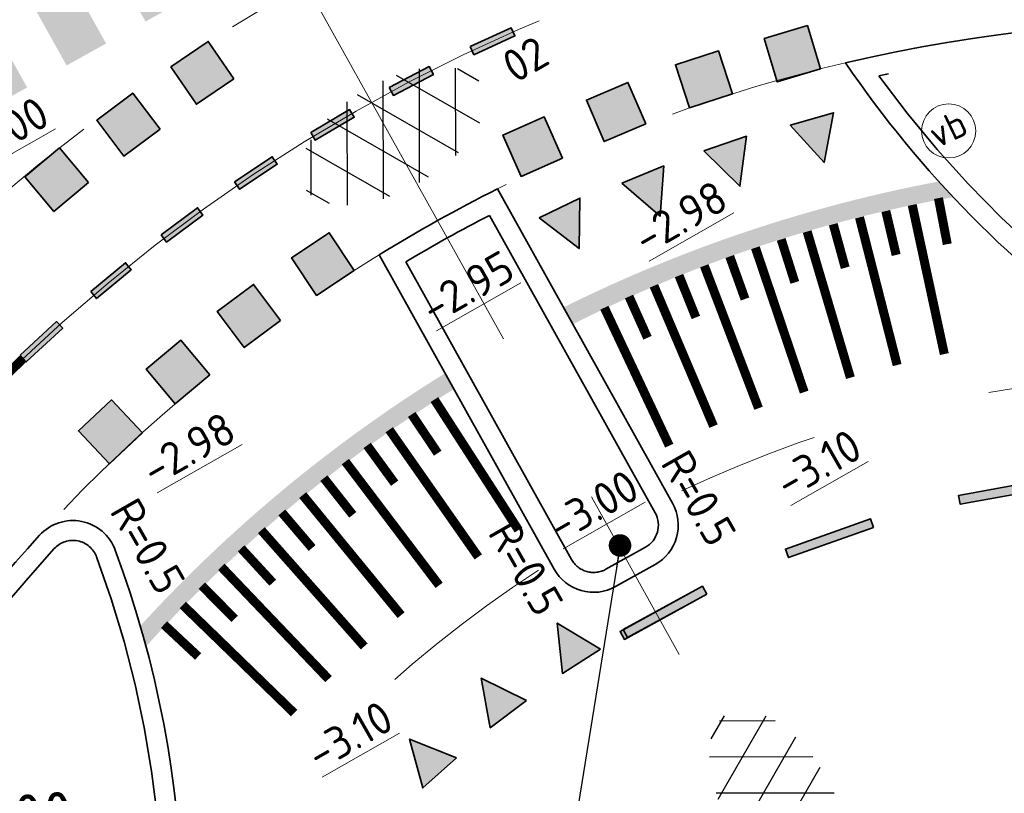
# Model space of a CAD drawing. Header units: metres. Extents: x 111691 to 117439, y 474133 to 478789.
# Tile 18 of 127: x 114608.57 to 114619.47, y 476094.54 to 476103.11. Entities that reach past the tile are written whole.
import ezdxf
from ezdxf.enums import TextEntityAlignment as Align

# ---------------------------------------------------------------- set-up
doc = ezdxf.new("R2010")
doc.units = ezdxf.units.M
for name, pattern in [('AM-AS', [16, 10, -2, 2, -2]), ('VH-RWSBAND', [24, 10, -2, 2, -2, 2, -2, 2, -2]), ('XX-HIDDEN', [4, 2, -2])]:
    doc.linetypes.add(name, pattern=pattern)
doc.layers.get('Defpoints').update_dxf_attribs({"lineweight": 25})
for name, color, linetype, lineweight in [('N-WE-AM-AS-G', 10, 'AM-AS', 18), ('N-WE-IE-MEUBILAIR_WEGMEUBILAIR_PAAL-S', 7, 'Continuous', 25), ('N-WE-VH-HOOGTELABEL-T18', 2, 'Continuous', 18), ('N-WE-VH-KANTOPSLUITING-T18', 10, 'Continuous', 18), ('N-WE-VH-KANTOPSLUITING_TROTTOIRBAND_RWS_110 220-G', 210, 'VH-RWSBAND', 35), ('N-WE-VH-KANTOPSLUITING_VOORKANTBAND-G', 7, 'Continuous', 35), ('N-WE-VH-MAATVOERING-M', 7, 'Continuous', 18), ('N-WE-VH-MARKERING_DREMPEL-G', 7, 'Continuous', 25), ('N-WE-VH-MARKERING_VOP-A', 7, 'Continuous', 25), ('N-WE-VH-MATERIAALGRENS-G', 7, 'XX-HIDDEN', 18), ('N-WE-VH-VERHARDING_ASFALT-S', 7, 'Continuous', 25), ('N-WE-VH-VERHARDING_ASFALT_ROOD-S', 1, 'Continuous', 25), ('N-WE-VW-MARKERING-G', 7, 'Continuous', 35), ('N-WE-VW-MARKERING_LANGS_STREEP_030_270_010-G', 7, 'Continuous', 25), ('X-XX-AL-AANPIJLING_SYMBOLEN-T25', 7, 'Continuous', 25)]:
    doc.layers.add(name, color=color, linetype=linetype, lineweight=lineweight)
for name, color, linetype in [('N-WE-VW-MARKERING_DWARS_DRIEHOEK_5050-A', 7, 'Continuous'), ('N-WE-VW-MARKERING_DWARS_OVERSTEEK_BLOKSTREEP50-A', 7, 'Continuous'), ('N-WE-VW-MARKERING_DWARS_OVERSTEEK_KANALISATIESTREEP50-A', 7, 'Continuous'), ('N-WE-VW-MARKERING_LANGS_STREEP_11_010-A', 7, 'Continuous')]:
    doc.layers.add(name, color=color, linetype=linetype)
doc.styles.add('ISO', font='NLCS-ISO.ttf')
doc.styles.add('NLCS-ISO', font='NLCS-ISO.ttf')
doc.styles.add('NLCS-ISO-ANNOTATIEF-T25', font='NLCS-ISO.ttf', dxfattribs={"height": 2.5})
doc.styles.add('NLCS-ISO-M200-T18', font='NLCS-ISO.ttf', dxfattribs={"height": 0.3599999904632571})
doc.dimstyles.new('M200T25-PIJL', dxfattribs={"dimscale": 0.2, "dimtxt": 2.5, "dimasz": 2, "dimexe": 1, "dimexo": 0.25, "dimgap": 0.75, "dimtad": 1, "dimzin": 0, "dimdsep": 46, "dimtxsty": 'ISO', "dimcen": 0, "dimdle": 1, "dimse1": 1, "dimse2": 1, "dimclrt": 2, "dimazin": 0, "dimtfac": 1, "dimtdec": 4, "dimtmove": 2, "dimatfit": 3, "dimfxl": 1, "dimtolj": 1, "dimtzin": 0, "dimarcsym": 0})
doc.dimstyles.new('NLCS-ANNOTATIEF-T25-PIJL_L2_H1', dxfattribs={"dimtxt": 2.5, "dimasz": 2.5, "dimexe": 2, "dimexo": 2, "dimgap": 0.7, "dimtad": 1, "dimzin": 0, "dimdsep": 46, "dimtxsty": 'NLCS-ISO-ANNOTATIEF-T25', "dimcen": 0, "dimdle": 2, "dimclrd": 256, "dimclre": 256, "dimclrt": 256, "dimadec": 1, "dimazin": 0, "dimtfac": 1, "dimtdec": 3, "dimtofl": 0, "dimtmove": 0, "dimatfit": 3, "dimfxl": 2, "dimfxlon": 1, "dimtfillclr": 256, "dimtolj": 1, "dimtzin": 0, "dimlwd": -1, "dimlwe": -1, "dimarcsym": 0})

# ---------------------------------------------------------------- blocks, each defined once
blk = doc.blocks.new('*D38')
at = {"layer": 'Defpoints', "color": 0, "transparency": 16777216}
for p in [(114610.3389010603, 476094.0222732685), (114598.3771562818, 476093.0648486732)]:
    blk.add_point(p, dxfattribs=at)
at = {"layer": 'N-WE-VH-MAATVOERING-M', "transparency": 16777216}
blk.add_line((114606.9696762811, 476093.7525986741), (114609.8404950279, 476093.982380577), dxfattribs=at)
blk.add_solid([(114609.833846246, 476094.065448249), (114609.8471438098, 476093.899312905), (114610.3389010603, 476094.0222732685)], dxfattribs=at)
at = {"layer": 'N-WE-VH-MAATVOERING-M', "transparency": 16777216, "insert": (114608.1247663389, 476094.2362999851), "char_height": 0.5, "attachment_point": 5, "rotation": 4.5762296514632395, "style": 'NLCS-ISO-ANNOTATIEF-T25', "bg_fill": 3, "box_fill_scale": 1.1, "bg_fill_color": 256, "bg_fill_true_color": 13158600, "bg_fill_transparency": 0}
blk.add_mtext('\\A1;R=12.00', dxfattribs=at)
blk = doc.blocks.new('SVH-ASFALT-SO')
at = {"ltscale": 0.1}
for p, q in [((-1.90966580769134, 0.6923617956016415), (0.9476199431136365, 5.64132588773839)), ((0, 0), (3.267551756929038, 5.659565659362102)), ((4.867727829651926, 0.1220502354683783), (1.647185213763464, 5.700193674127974)), ((6.701218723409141, 0.946350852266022), (4.043291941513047, 5.550015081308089)), ((2.754090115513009, -0.2170218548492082), (-0.4687746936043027, 5.365143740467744)), ((2.175571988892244, -0.2317987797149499), (5.321577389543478, 5.217242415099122)), ((-3.363759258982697, 2.173798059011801), (-1.827884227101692, 4.834011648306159)), ((0.3610377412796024, -0.07213355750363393), (-2.305319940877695, 4.546133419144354)), ((4.656575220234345, 0.06542487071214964), (7.070171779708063, 4.245896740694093)), ((7.827971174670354, 2.994758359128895), (7.146137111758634, 4.175729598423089)), ((-2.71961448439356, 1.263712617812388), (-3.454265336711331, 2.536165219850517))]:
    blk.add_line(p, q, dxfattribs=at)
at = {"style": 'NLCS-ISO'}
blk.add_attdef('KLEUR', text='', height=1.8, dxfattribs=at).set_placement((9.485913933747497, 2.74105960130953), align=Align.MIDDLE_LEFT)
at = {"style": 'NLCS-ISO', "flags": 1}
blk.add_attdef('FUNCTIE', text='', height=1.8, dxfattribs=at).set_placement((0.1159930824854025, -3.584775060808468), align=Align.MIDDLE_CENTER)
blk = doc.blocks.new('SIE-WEG_PAAL_VERKEERSBORD-SO')
at = {"color": 0, "linetype": 'ByBlock', "lineweight": 18}
blk.add_circle((0, 0), 1.5, dxfattribs=at)
at = {"color": 0, "linetype": 'ByBlock', "lineweight": 18, "style": 'NLCS-ISO'}
blk.add_text('vb', height=1.5, dxfattribs=at).set_placement((0, 0.1317113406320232), align=Align.MIDDLE_CENTER)

msp = doc.modelspace()

# ---------------------------------------------------------------- hatches: boundary and pattern name
at = {"layer": 'N-WE-VH-MARKERING_VOP-A'}
h = msp.add_hatch(color=256, dxfattribs=at)
h.dxf.hatch_style = 1
h.paths.add_polyline_path([(114611.0754896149, 476108.2858730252), (114610.6386727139, 476108.0425810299), (114612.5850086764, 476104.5480458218), (114613.0218255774, 476104.7913378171)])
h.paths.add_polyline_path([(114611.949123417, 476108.7724570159), (114611.512306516, 476108.5291650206), (114613.4586424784, 476105.0346298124), (114613.8954593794, 476105.2779218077)])
h.paths.add_polyline_path([(114612.822757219, 476109.2590410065), (114612.385940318, 476109.0157490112), (114614.3322762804, 476105.521213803), (114614.7690931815, 476105.7645057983)])
h.paths.add_polyline_path([(114608.4545882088, 476106.8261210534), (114608.0177713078, 476106.5828290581), (114609.9641072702, 476103.0882938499), (114610.4009241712, 476103.3315858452)])
h.paths.add_polyline_path([(114607.5809544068, 476106.3395370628), (114607.1441375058, 476106.0962450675), (114609.0904734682, 476102.6017098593), (114609.5272903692, 476102.8450018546)])
h.paths.add_polyline_path([(114606.7073206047, 476105.8529530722), (114606.2705037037, 476105.6096610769), (114608.2168396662, 476102.1151258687), (114608.6536565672, 476102.358417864)])
h = msp.add_hatch(color=256, dxfattribs=at)
h.dxf.hatch_style = 1
edge = h.paths.add_edge_path()
edge.add_line((114614.5889900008, 476099.9224398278), (114614.6931625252, 476099.7354040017))
edge.add_arc((114621.5167516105, 476086.3296119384), 15.04249410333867, 100.00514792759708, 116.97623287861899, ccw=False)
edge.add_arc((114627.6438890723, 476109.3654127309), 12.00000056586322, 222.1203764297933, 223.2491770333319, ccw=False)
edge.add_arc((114621.7105505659, 476085.594726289), 16.0000000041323, 100.6885003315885, 116.4295792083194)
h = msp.add_hatch(color=256, dxfattribs=at)
h.dxf.hatch_style = 1
edge = h.paths.add_edge_path()
edge.add_arc((114598.3771568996, 476093.0648488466), 11.99999935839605, 14.983429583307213, 16.11223030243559, ccw=False)
edge.add_arc((114621.6550909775, 476085.6610107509), 15.71443688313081, 121.79516323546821, 138.042653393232, ccw=False)
edge.add_line((114613.3754048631, 476099.01729483), (114613.2785392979, 476099.1925638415))
edge.add_arc((114621.7105505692, 476085.5947262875), 16.00000000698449, 121.8030275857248, 137.5441064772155)
at = {"layer": 'N-WE-VW-MARKERING_DWARS_DRIEHOEK_5050-A', "transparency": 33554687}
h = msp.add_hatch(color=256, dxfattribs=at)
h.dxf.hatch_style = 1
h.paths.add_polyline_path([(114617.0985629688, 476101.9412830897), (114617.5796939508, 476102.0773454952), (114617.4751908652, 476101.5281833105)])
h = msp.add_hatch(color=256, dxfattribs=at)
h.dxf.hatch_style = 1
h.paths.add_polyline_path([(114616.1425236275, 476101.654880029), (114616.6149816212, 476101.8185365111), (114616.5424091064, 476101.2642502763)])
h = msp.add_hatch(color=256, dxfattribs=at)
h.dxf.hatch_style = 1
h.paths.add_polyline_path([(114615.2363127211, 476101.2987974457), (114615.6985165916, 476101.4895003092), (114615.6581175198, 476100.9319450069)])
h = msp.add_hatch(color=256, dxfattribs=at)
h.dxf.hatch_style = 1
h.paths.add_polyline_path([(114614.3204317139, 476100.9160526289), (114614.7706795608, 476101.1334850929), (114614.7629881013, 476100.5745210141)])
at = {"layer": 'N-WE-VW-MARKERING_DWARS_DRIEHOEK_5050-A'}
h = msp.add_hatch(color=256, dxfattribs=at)
h.dxf.hatch_style = 1
h.paths.add_polyline_path([(114615.0000037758, 476096.1373748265), (114614.577831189, 476095.8694750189), (114614.5210176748, 476096.4255975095)])
h = msp.add_hatch(color=256, dxfattribs=at)
h.dxf.hatch_style = 1
h.paths.add_polyline_path([(114614.1787453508, 476095.5676611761), (114613.7797485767, 476095.2663281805), (114613.6779139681, 476095.8159914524)])
h = msp.add_hatch(color=256, dxfattribs=at)
h.dxf.hatch_style = 1
h.paths.add_polyline_path([(114613.4058502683, 476094.9338629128), (114613.0322105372, 476094.6016079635), (114612.8867754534, 476095.1413751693)])
at = {"layer": 'N-WE-VW-MARKERING_DWARS_OVERSTEEK_BLOKSTREEP50-A', "transparency": 33554687}
h = msp.add_hatch(color=256, dxfattribs=at)
h.dxf.hatch_style = 1
h.paths.add_polyline_path([(114617.4336401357, 476102.5639441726), (114617.2898536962, 476103.0428235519), (114616.8109900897, 476102.8990418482), (114616.9547765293, 476102.420162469)])
h = msp.add_hatch(color=256, dxfattribs=at)
h.dxf.hatch_style = 1
h.paths.add_polyline_path([(114610.9399923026, 476102.4541822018), (114610.6587493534, 476102.8675856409), (114610.2453566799, 476102.5863500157), (114610.5265996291, 476102.1729465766)])
h = msp.add_hatch(color=256, dxfattribs=at)
h.dxf.hatch_style = 1
h.paths.add_polyline_path([(114616.4585567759, 476102.2877893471), (114616.3041832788, 476102.7633614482), (114615.8286268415, 476102.6089930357), (114615.9830003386, 476102.1334209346)])
h = msp.add_hatch(color=256, dxfattribs=at)
h.dxf.hatch_style = 1
h.paths.add_polyline_path([(114615.4993945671, 476101.9551292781), (114615.3027739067, 476102.4148469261), (114614.8430714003, 476102.2182327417), (114615.0396920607, 476101.7585150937)])
h = msp.add_hatch(color=256, dxfattribs=at)
h.dxf.hatch_style = 1
h.paths.add_polyline_path([(114610.1244863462, 476101.8972303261), (114609.8229333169, 476102.2960608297), (114609.4241131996, 476101.9945156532), (114609.7256662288, 476101.5956851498)])
h = msp.add_hatch(color=256, dxfattribs=at)
h.dxf.hatch_style = 1
h.paths.add_polyline_path([(114614.57740251, 476101.5748010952), (114614.376517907, 476102.032671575), (114613.918662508, 476101.8317935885), (114614.1195471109, 476101.3739231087)])
h = msp.add_hatch(color=256, dxfattribs=at)
h.dxf.hatch_style = 1
h.paths.add_polyline_path([(114609.3333726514, 476101.305051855), (114609.0122632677, 476101.6883125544), (114608.629012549, 476101.3672115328), (114608.9501219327, 476100.9839508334)])
h = msp.add_hatch(color=256, dxfattribs=at)
h.dxf.hatch_style = 1
h.paths.add_polyline_path([(114612.2724096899, 476100.3314665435), (114611.9965689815, 476100.7484940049), (114611.5795553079, 476100.4726624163), (114611.8553960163, 476100.0556349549)])
h = msp.add_hatch(color=256, dxfattribs=at)
h.dxf.hatch_style = 1
h.paths.add_polyline_path([(114611.4578388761, 476099.7762643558), (114611.1589537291, 476100.1770980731), (114610.7581332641, 476099.8782228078), (114611.0570184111, 476099.4773890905)])
h = msp.add_hatch(color=256, dxfattribs=at)
h.dxf.hatch_style = 1
h.paths.add_polyline_path([(114610.6758228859, 476099.1760759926), (114610.354841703, 476099.5594440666), (114609.9714863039, 476099.2384734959), (114610.2924674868, 476098.8551054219)])
h = msp.add_hatch(color=256, dxfattribs=at)
h.dxf.hatch_style = 1
h.paths.add_polyline_path([(114609.9288431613, 476098.5328059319), (114609.5867844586, 476098.8974918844), (114609.2221105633, 476098.5554444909), (114609.564169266, 476098.1907585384)])
at = {"layer": 'N-WE-VW-MARKERING_DWARS_OVERSTEEK_KANALISATIESTREEP50-A', "transparency": 33554687}
h = msp.add_hatch(color=256, dxfattribs=at)
h.dxf.hatch_style = 1
h.paths.add_polyline_path([(114613.5559010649, 476102.8111151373), (114613.5975179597, 476102.7201864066), (114614.0521484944, 476102.9282648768), (114614.0105315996, 476103.0191936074)])
h = msp.add_hatch(color=256, dxfattribs=at)
h.dxf.hatch_style = 1
h.paths.add_polyline_path([(114612.6614855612, 476102.3582812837), (114612.7078283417, 476102.2696678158), (114613.1508828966, 476102.5013750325), (114613.104540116, 476102.5899885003)])
h = msp.add_hatch(color=256, dxfattribs=at)
h.dxf.hatch_style = 1
h.paths.add_polyline_path([(114611.792130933, 476101.8590217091), (114611.8430712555, 476101.7729689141), (114612.2733228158, 476102.0276631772), (114612.2223824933, 476102.1137159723)])
h = msp.add_hatch(color=256, dxfattribs=at)
h.dxf.hatch_style = 1
h.paths.add_polyline_path([(114610.9502448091, 476101.314719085), (114611.0056415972, 476101.2314652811), (114611.4218986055, 476101.5084412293), (114611.3665018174, 476101.5916950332)])
h = msp.add_hatch(color=256, dxfattribs=at)
h.dxf.hatch_style = 1
h.paths.add_polyline_path([(114610.1381587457, 476100.7268808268), (114610.1978585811, 476100.6466565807), (114610.5989682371, 476100.9451471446), (114610.5392684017, 476101.0253713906)])
h = msp.add_hatch(color=256, dxfattribs=at)
h.dxf.hatch_style = 1
h.paths.add_polyline_path([(114609.3581217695, 476100.0971349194), (114609.4219593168, 476100.0201624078), (114609.8068107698, 476100.3393409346), (114609.7429732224, 476100.4163134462)])
h = msp.add_hatch(color=256, dxfattribs=at)
h.dxf.hatch_style = 1
h.paths.add_polyline_path([(114608.5753157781, 476099.3921146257), (114608.6432126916, 476099.3186979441), (114609.0476692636, 476099.6927458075), (114608.97977235, 476099.7661624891)])
at = {"layer": 'N-WE-VW-MARKERING_LANGS_STREEP_11_010-A'}
h = msp.add_hatch(color=256, dxfattribs=at)
h.dxf.hatch_style = 1
h.paths.add_polyline_path([(114619.9636299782, 476097.9215985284), (114619.9456345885, 476098.0199660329), (114618.9622218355, 476097.8400601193), (114618.9802172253, 476097.7416926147)])
h = msp.add_hatch(color=256, dxfattribs=at)
h.dxf.hatch_style = 1
h.paths.add_polyline_path([(114618.0220477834, 476097.4858346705), (114617.9886105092, 476097.5800787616), (114617.0464208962, 476097.245795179), (114617.0798581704, 476097.151551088)])
h = msp.add_hatch(color=256, dxfattribs=at)
h.dxf.hatch_style = 1
h.paths.add_polyline_path([(114616.174689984, 476096.7463073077), (114616.1266649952, 476096.8340204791), (114615.2162425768, 476096.3336886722), (114615.2642675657, 476096.2459755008)])
h = msp.add_hatch(color=256, dxfattribs=at)
h.dxf.hatch_style = 1
h.paths.add_polyline_path([(114616.174689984, 476096.7463073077), (114616.1266649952, 476096.8340204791), (114615.2497671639, 476096.3538986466), (114615.2977921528, 476096.2661854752)])

# ---------------------------------------------------------------- linework, layer by layer
at = {"layer": 'N-WE-AM-AS-G'}
msp.add_lwpolyline([(114621.7105503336, 476085.5947267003), (114607.8922448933, 476110.4047059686)], dxfattribs=at)
at = {"layer": 'N-WE-VH-KANTOPSLUITING_TROTTOIRBAND_RWS_110 220-G', "flags": 128}
msp.add_lwpolyline([(114626.3260178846, 476097.4478216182, 0.03168978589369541), (114624.7910427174, 476097.9360785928, -0.1775428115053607), (114618.0793137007, 476102.4888357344, -0.2583236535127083), (114634.0999568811, 476097.640517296, -0.5614336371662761), (114633.9808275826, 476097.1774931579, -0.1670868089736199)], format="xyb", close=True, dxfattribs=at)
at = {"layer": 'N-WE-VH-KANTOPSLUITING_TROTTOIRBAND_RWS_110 220-G'}
msp.add_lwpolyline([(114615.0595015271, 476097.0225195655), (114615.4963184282, 476097.2658115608, 0.4142135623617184), (114615.6046923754, 476097.6466725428), (114613.7693607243, 476100.9419058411, 0.01533925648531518), (114612.8433088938, 476100.4261268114), (114614.6786405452, 476097.1308935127, 0.4142135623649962)], format="xyb", close=True, dxfattribs=at)
msp.add_lwpolyline([(114599.7276873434, 476083.8769711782), (114602.6856839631, 476078.4492970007), (114603.1484339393, 476078.7050331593, 0.2356869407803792), (114609.115133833, 476087.3706443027, -0.04246618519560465), (114609.5962330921, 476089.4730920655, 0.1677452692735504), (114609.422815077, 476097.1589690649, 0.5614335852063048), (114608.9535592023, 476097.25052257, 0.09176055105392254), (114605.6269786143, 476091.9127264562)], format="xyb", dxfattribs=at)
at = {"layer": 'N-WE-VH-KANTOPSLUITING_VOORKANTBAND-G'}
for points in [[(114626.2466894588, 476097.242621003, 0.03170050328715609), (114624.737763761, 476097.722627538, -0.1846595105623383), (114617.7113367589, 476102.6315863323, -0.2633553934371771), (114634.2576927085, 476097.7938776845, -0.5614336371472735), (114634.0449618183, 476096.9670488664, -0.1670984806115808)], [(114615.1665500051, 476096.8303201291), (114615.6033669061, 476097.0736121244, 0.414213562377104), (114615.7968918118, 476097.7537210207), (114613.8583795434, 476101.2342092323, 0.02143842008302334), (114612.54792884, 476100.5043332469), (114614.4864411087, 476097.0238450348, 0.414213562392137)]]:
    msp.add_lwpolyline(points, format="xyb", close=True, dxfattribs=at)
msp.add_lwpolyline([(114599.4590013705, 476083.9102496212), (114602.5984077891, 476078.1497037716), (114603.2548467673, 476078.5124810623, 0.2356869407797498), (114609.3329790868, 476087.3399287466, -0.04246618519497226), (114609.8057574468, 476089.4060134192, 0.1677452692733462), (114609.6291007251, 476097.2354297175, 0.5614335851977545), (114608.791143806, 476097.3989181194, 0.09176055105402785), (114605.4222109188, 476091.9931639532, 0.09176055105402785)], format="xyb", dxfattribs=at)
at = {"layer": 'N-WE-VH-MARKERING_DREMPEL-G', "flags": 128}
for points, const_width in [([(114618.7396443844, 476101.1325879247), (114618.8371770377, 476100.6224914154)], 0.09999999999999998), ([(114618.1570194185, 476100.9899338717), (114618.2713147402, 476100.503168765)], 0.09999999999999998), ([(114618.1570194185, 476100.9899338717), (114618.2713147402, 476100.503168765)], 0.09999999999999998), ([(114618.4493746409, 476101.0568200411), (114618.8044291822, 476099.4054439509)], 0.09999999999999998), ([(114617.8653634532, 476100.9196907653), (114618.2823526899, 476099.2840042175)], 0.09999999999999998), ([(114617.2863148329, 476100.7626575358), (114617.7651031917, 476099.1439814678)], 0.09999999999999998), ([(114617.5750937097, 476100.8439228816), (114617.7077869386, 476100.3618479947)], 0.09999999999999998), ([(114616.9991309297, 476100.6759240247), (114617.1500307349, 476100.1992344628)], 0.09999999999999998), ([(114616.7136455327, 476100.5837536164), (114617.2535426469, 476098.9844220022)], 0.09999999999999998), ([(114616.4299615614, 476100.4861795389), (114616.5988503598, 476100.0155626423)], 0.09999999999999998), ([(114616.1481812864, 476100.3832369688), (114616.7484086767, 476098.8055558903)], 0.09999999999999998), ([(114615.8684062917, 476100.2749630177), (114616.0550405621, 476099.8110973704)], 0.09999999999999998), ([(114615.5907374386, 476100.161396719), (114616.2504296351, 476098.6076410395)], 0.09999999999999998), ([(114615.3152748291, 476100.0425790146), (114615.519385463, 476099.586133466)], 0.09999999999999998), ([(114615.0421177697, 476099.9185527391), (114615.7603235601, 476098.3909628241)], 0.09999999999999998), ([(114613.1607379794, 476098.9018317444), (114614.0914301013, 476097.457010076)], 0.09999999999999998), ([(114613.1607379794, 476098.9018317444), (114614.0914301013, 476097.457010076)], 0.09999999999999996), ([(114612.909627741, 476098.7371046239), (114613.1978160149, 476098.3078435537)], 0.09999999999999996), ([(114612.6616903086, 476098.5676395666), (114613.646564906, 476097.1591937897)], 0.09999999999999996), ([(114612.4170150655, 476098.3934976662), (114612.7212927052, 476097.9754873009)], 0.09999999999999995), ([(114612.1756902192, 476098.2147417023), (114613.2133271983, 476096.8447026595)], 0.09999999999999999), ([(114611.9378027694, 476098.0314361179), (114612.2577310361, 476097.6252791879)], 0.09999999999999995), ([(114611.7034384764, 476097.8436469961), (114612.792341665, 476096.5139901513)], 0.09999999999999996), ([(114611.4726818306, 476097.6514420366), (114611.8077994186, 476097.2577241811)], 0.09999999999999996), ([(114611.2456160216, 476097.4548905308), (114612.3842153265, 476096.1675331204)], 0.09999999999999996), ([(114611.0223229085, 476097.2540633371), (114611.3721466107, 476096.873352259)], 0.09999999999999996), ([(114610.8028829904, 476097.0490328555), (114611.9895366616, 476095.8058311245)], 0.09999999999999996), ([(114610.5873753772, 476096.839873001), (114610.9514007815, 476096.472717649)], 0.09999999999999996), ([(114610.3758777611, 476096.6266591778), (114611.6088747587, 476095.4294057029)], 0.09999999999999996), ([(114610.1684663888, 476096.4094682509), (114610.546168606, 476096.0563980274)], 0.09999999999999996)]:
    msp.add_lwpolyline(points, dxfattribs=dict(at, const_width=const_width))
at = {"layer": 'N-WE-VH-MATERIAALGRENS-G', "extrusion": (0, 0, -1)}
for centre, radius, start, end in [((-114621.7105503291, 476085.594726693), 20.50000000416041, 47.08142865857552, 59.20344384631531), ((-114621.7105503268, 476085.594726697), 17.4999999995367, 43.70118605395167, 59.14081459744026)]:
    msp.add_arc(centre, radius, start, end, dxfattribs=at)
at = {"layer": 'N-WE-VH-MATERIAALGRENS-G'}
for centre, radius, start, end in [((114621.7219300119, 476085.5627398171), 17.53369269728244, 103.2226880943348, 116.6463501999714), ((114621.7105505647, 476085.5947262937), 13.59999999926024, 91.78874077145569, 115.3078835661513)]:
    msp.add_arc(centre, radius, start, end, dxfattribs=at)
at = {"layer": 'N-WE-VW-MARKERING-G'}
for points in [[(114613.5559010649, 476102.8111151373), (114613.5975179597, 476102.7201864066), (114614.0521484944, 476102.9282648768), (114614.0105315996, 476103.0191936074)], [(114617.4336401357, 476102.5639441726), (114617.2898536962, 476103.0428235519), (114616.8109900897, 476102.8990418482), (114616.9547765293, 476102.420162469)], [(114610.9399923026, 476102.4541822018), (114610.6587493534, 476102.8675856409), (114610.2453566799, 476102.5863500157), (114610.5265996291, 476102.1729465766)], [(114616.4585567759, 476102.2877893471), (114616.3041832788, 476102.7633614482), (114615.8286268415, 476102.6089930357), (114615.9830003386, 476102.1334209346)], [(114612.6614855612, 476102.3582812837), (114612.7078283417, 476102.2696678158), (114613.1508828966, 476102.5013750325), (114613.104540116, 476102.5899885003)], [(114615.4993945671, 476101.9551292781), (114615.3027739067, 476102.4148469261), (114614.8430714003, 476102.2182327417), (114615.0396920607, 476101.7585150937)], [(114610.1244863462, 476101.8972303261), (114609.8229333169, 476102.2960608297), (114609.4241131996, 476101.9945156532), (114609.7256662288, 476101.5956851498)], [(114611.792130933, 476101.8590217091), (114611.8430712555, 476101.7729689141), (114612.2733228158, 476102.0276631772), (114612.2223824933, 476102.1137159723)], [(114614.57740251, 476101.5748010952), (114614.376517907, 476102.032671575), (114613.918662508, 476101.8317935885), (114614.1195471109, 476101.3739231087)], [(114617.0985629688, 476101.9412830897), (114617.5796939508, 476102.0773454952), (114617.4751908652, 476101.5281833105)], [(114616.1425236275, 476101.654880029), (114616.6149816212, 476101.8185365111), (114616.5424091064, 476101.2642502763)], [(114609.3333726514, 476101.305051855), (114609.0122632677, 476101.6883125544), (114608.629012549, 476101.3672115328), (114608.9501219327, 476100.9839508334)], [(114610.9502448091, 476101.314719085), (114611.0056415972, 476101.2314652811), (114611.4218986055, 476101.5084412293), (114611.3665018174, 476101.5916950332)], [(114615.2363127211, 476101.2987974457), (114615.6985165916, 476101.4895003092), (114615.6581175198, 476100.9319450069)], [(114614.3204317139, 476100.9160526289), (114614.7706795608, 476101.1334850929), (114614.7629881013, 476100.5745210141)], [(114610.1381587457, 476100.7268808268), (114610.1978585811, 476100.6466565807), (114610.5989682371, 476100.9451471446), (114610.5392684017, 476101.0253713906)], [(114612.2724096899, 476100.3314665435), (114611.9965689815, 476100.7484940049), (114611.5795553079, 476100.4726624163), (114611.8553960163, 476100.0556349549)], [(114609.3581217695, 476100.0971349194), (114609.4219593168, 476100.0201624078), (114609.8068107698, 476100.3393409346), (114609.7429732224, 476100.4163134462)], [(114611.4578388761, 476099.7762643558), (114611.1589537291, 476100.1770980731), (114610.7581332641, 476099.8782228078), (114611.0570184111, 476099.4773890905)], [(114608.5753157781, 476099.3921146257), (114608.6432126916, 476099.3186979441), (114609.0476692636, 476099.6927458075), (114608.97977235, 476099.7661624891)], [(114610.6758228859, 476099.1760759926), (114610.354841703, 476099.5594440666), (114609.9714863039, 476099.2384734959), (114610.2924674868, 476098.8551054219)], [(114609.9288431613, 476098.5328059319), (114609.5867844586, 476098.8974918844), (114609.2221105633, 476098.5554444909), (114609.564169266, 476098.1907585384)], [(114619.9636299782, 476097.9215985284), (114619.9456345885, 476098.0199660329), (114618.9622218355, 476097.8400601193), (114618.9802172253, 476097.7416926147)], [(114618.0220477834, 476097.4858346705), (114617.9886105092, 476097.5800787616), (114617.0464208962, 476097.245795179), (114617.0798581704, 476097.151551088)], [(114616.174689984, 476096.7463073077), (114616.1266649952, 476096.8340204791), (114615.2162425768, 476096.3336886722), (114615.2642675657, 476096.2459755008)], [(114616.174689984, 476096.7463073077), (114616.1266649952, 476096.8340204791), (114615.2497671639, 476096.3538986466), (114615.2977921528, 476096.2661854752)], [(114615.0000037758, 476096.1373748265), (114614.577831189, 476095.8694750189), (114614.5210176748, 476096.4255975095)], [(114614.1787453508, 476095.5676611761), (114613.7797485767, 476095.2663281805), (114613.6779139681, 476095.8159914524)], [(114613.4058502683, 476094.9338629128), (114613.0322105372, 476094.6016079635), (114612.8867754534, 476095.1413751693)]]:
    msp.add_lwpolyline(points, close=True, dxfattribs=at)
at = {"layer": 'N-WE-VW-MARKERING_LANGS_STREEP_030_270_010-G', "flags": 128}
msp.add_lwpolyline([(114607.2910440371, 476097.9671896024, 0.1, 0.1, -0.02520521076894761), (114608.6092642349, 476099.3554062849, 0, 0, 0)], format="xyseb", dxfattribs=at)

# ---------------------------------------------------------------- block references
at = {"layer": 'N-WE-IE-MEUBILAIR_WEGMEUBILAIR_PAAL-S', "xscale": 0.2, "yscale": 0.2, "zscale": 0.2, "rotation": 25.60503823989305}
msp.add_blockref('SIE-WEG_PAAL_VERKEERSBORD-SO', (114618.852711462, 476101.8773749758), dxfattribs=at)
at = {"layer": 'N-WE-VH-VERHARDING_ASFALT-S', "xscale": 0.2, "yscale": 0.2, "zscale": 0.2, "rotation": 300.1117835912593}
msp.add_blockref('SVH-ASFALT-SO', (114616.2783776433, 476094.5454241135), dxfattribs=at).add_auto_attribs({'KLEUR': '01'})
at = {"layer": 'N-WE-VH-VERHARDING_ASFALT_ROOD-S', "xscale": 0.2, "yscale": 0.2, "zscale": 0.2, "rotation": 30.11178359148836}
msp.add_blockref('SVH-ASFALT-SO', (114612.5977882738, 476101.1262645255), dxfattribs=at).add_auto_attribs({'KLEUR': '02'})

# ---------------------------------------------------------------- texts
at = {"layer": 'N-WE-VH-HOOGTELABEL-T18', "style": 'NLCS-ISO-M200-T18'}
for s, p in [('%%U-3.00', (114608.0214985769, 476101.442637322)), ('%%U-2.98', (114615.5005613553, 476100.4967304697)), ('%%U-2.95', (114613.1489496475, 476099.7249935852)), ('%%U-2.98', (114610.0574659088, 476097.932073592)), ('%%U-3.10', (114617.0702364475, 476097.7901819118)), ('%%U-3.00', (114614.5494963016, 476097.3100686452)), ('%%U-3.10', (114611.8840995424, 476094.7824583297))]:
    msp.add_text(s, height=0.3600000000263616, rotation=29.72115227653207, dxfattribs=at).set_placement(p)
at = {"layer": 'N-WE-VH-KANTOPSLUITING-T18', "style": 'NLCS-ISO'}
for p in [(114615.6563757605, 476098.2002276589), (114609.5588718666, 476097.6680900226), (114613.7442215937, 476097.4285016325)]:
    msp.add_text('R=0.5', height=0.3599999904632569, rotation=299.72, dxfattribs=at).set_placement(p)

# ---------------------------------------------------------------- leaders
at = {"layer": 'X-XX-AL-AANPIJLING_SYMBOLEN-T25'}
msp.add_leader([(114615.2153664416, 476097.2859210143), (114614.5147608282, 476092.9497835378)], dimstyle='M200T25-PIJL', override={"dimasz": 1.25, "dimgap": 0.14, "dimtad": 0, "dimldrblk": 'Dot', "dimfxl": 1.5, "dimarcsym": 1}, dxfattribs=at)

# ---------------------------------------------------------------- next in the draw order: dimensions: what is measured, and where the dimension line sits
at = {"layer": 'N-WE-VH-MAATVOERING-M'}
dim = msp.add_radius_dim(center=(114598.3771562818, 476093.0648486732), mpoint=(114610.3389010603, 476094.0222732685), dimstyle='NLCS-ANNOTATIEF-T25-PIJL_L2_H1', override={"dimpost": 'R=<>', "dimtfill": 1}, dxfattribs=at)
dim.commit()
dim.dimension.update_dxf_attribs({"geometry": '*D38', "text_midpoint": (114608.1558826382, 476093.8475432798), "dimtype": 164})

# ---------------------------------------------------------------- next in the draw order: linework, layer by layer
at = {"layer": 'N-WE-AM-AS-G', "flags": 128}
msp.add_lwpolyline([(114639.7087158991, 476090.8825725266, 0.08176885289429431), (114638.5319372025, 476094.4288052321, 0.6416322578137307), (114604.0387922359, 476092.5739076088, -0.0006397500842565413), (114604.0246467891, 476092.5382240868, -0.0006397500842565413)], format="xyb", dxfattribs=at)
at = {"layer": 'N-WE-VH-MATERIAALGRENS-G'}
msp.add_arc((114621.8202537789, 476085.4971338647), 13.74630142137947, 123.0951689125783, 146.3519092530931, dxfattribs=at)

doc.saveas('drawing.dxf')
